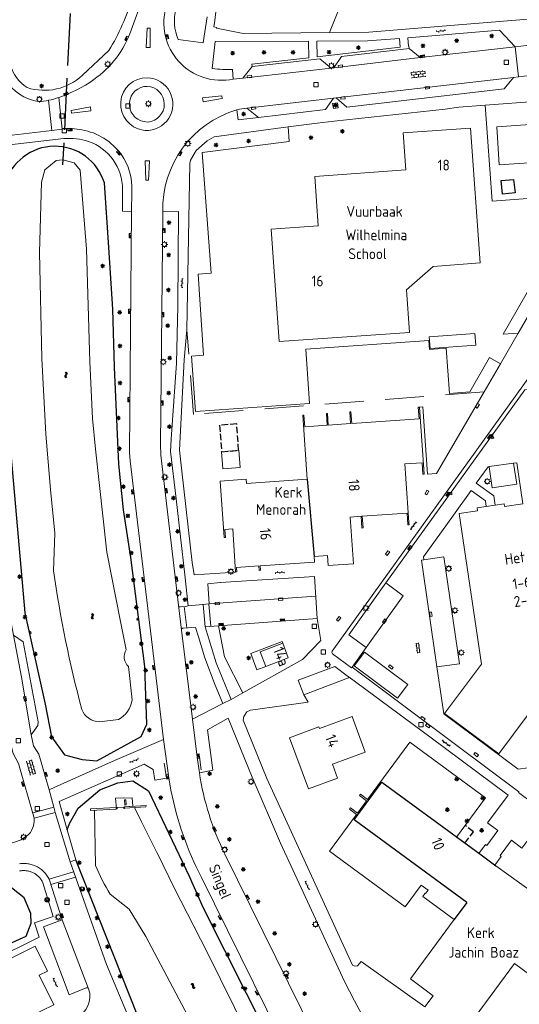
# Model space of a CAD drawing. Extents: x 168769 to 512904, y 516715 to 1559940.
# Tile 83 of 256: x 169303 to 169418, y 519650 to 519879. Entities that reach past the tile are written whole.
import ezdxf

# ---------------------------------------------------------------- set-up
doc = ezdxf.new("R2010")
doc.units = 0
doc.header["$MEASUREMENT"] = 0
for name, pattern in [('ACAD_ISO02W100', [15, 12, -3]), ('LP', [14, 9, -5]), ('OVERBOUW', [2, 1.5, -0.5])]:
    doc.linetypes.add(name, pattern=pattern)
doc.layers.get('0').update_dxf_attribs({"linetype": 'CONTINUOUS'})
for name, color, linetype, lineweight in [('B01_HOOFDGEBOUW', 10, 'CONTINUOUS', 0), ('B02_bijgebouw', 12, 'CONTINUOUS', 0), ('B04_KUNSTWERK', 32, 'CONTINUOUS', 0), ('B07_scheidingsmuur', 14, 'CONTINUOUS', 25), ('B16_LUIFEL', 6, 'OVERBOUW', 25), ('Q04_wegmarkering', 7, 'CONTINUOUS', 0), ('Q21_LANTAARNPAAL', 7, 'CONTINUOUS', 18), ('Q23_kolk', 7, 'CONTINUOUS', 18), ('Q26_BOOM', 7, 'CONTINUOUS', 18), ('Q28_rioolput', 7, 'CONTINUOUS', 18), ('Q96_STRAATKOLK', 7, 'CONTINUOUS', 0), ('Q97_TROTTOIRKOLK', 7, 'CONTINUOUS', 0), ('S02_symb_open_verh', 7, 'CONTINUOUS', 13), ('T03_HEK', 34, 'CONTINUOUS', 0), ('T51_CULTUURSCHEIDING', 3, 'CONTINUOUS', 0), ('V00_kant_verharding', 252, 'CONTINUOUS', 0), ('V04_Kant_op_inrit', 254, 'CONTINUOUS', 13), ('V11_VERKEERSDREMPEL', 7, 'CONTINUOUS', 0), ('W00_KANT_WATER', 140, 'CONTINUOUS', 0), ('Z19_Overigetekst', 7, 'CONTINUOUS', 0)]:
    doc.layers.add(name, color=color, linetype=linetype, lineweight=lineweight)
for name, color, linetype in [('B14_dakrand_bijgebouw', 30, 'CONTINUOUS'), ('Q30_Verkeersbord', 32, 'CONTINUOUS'), ('S04_Talud', 7, 'CONTINUOUS'), ('S05_Water', 132, 'CONTINUOUS'), ('T20_TALUD', 34, 'CONTINUOUS'), ('VERVALLEN-oud', 5, 'CONTINUOUS'), ('W51_DUIKER', 4, 'ACAD_ISO02W100'), ('Z02_Huisnummer', 253, 'CONTINUOUS'), ('Z06_STRAATNAAM', 7, 'CONTINUOUS'), ('Z09_FUNCTIEAANDUIDING', 7, 'CONTINUOUS')]:
    doc.layers.add(name, color=color, linetype=linetype)
doc.styles.add('ISOCP', font='isocp.shx', dxfattribs={"height": 1.8})

# ---------------------------------------------------------------- blocks, each defined once
blk = doc.blocks.new('Q21')
at = {"color": 0}
for points in [[(-1.5, 0), (-1, 0)], [(-1.06, 1.06), (-0.71, 0.71)], [(0, 1.5), (0, 1)], [(1.06, 1.06), (0.71, 0.71)], [(1.5, 0), (1, 0)], [(-1.06, -1.06), (-0.71, -0.71)], [(0, -1.5), (0, -1)], [(1.06, -1.06), (0.71, -0.71)]]:
    blk.add_lwpolyline(points, dxfattribs=at)
blk.add_circle((0, 0), 1, dxfattribs=at)
blk = doc.blocks.new('Q26')
at = {"color": 0}
for p, q in [((-1, 0), (1, 0)), ((-0.7, 0.7), (0.7, -0.7)), ((0.7, 0.7), (-0.7, -0.7)), ((0, 1), (0, -1))]:
    blk.add_line(p, q, dxfattribs=at)
blk = doc.blocks.new('Q28')
at = {"color": 0}
blk.add_lwpolyline([(1, 1), (1, -1), (-1, -1), (-1, 1)], close=True, dxfattribs=at)
blk = doc.blocks.new('Q97')
blk.add_hatch(color=256).paths.add_polyline_path([(-1, 1), (-1, 0), (1, 1)])
blk.add_line((1, 1), (-1, 0))
at = {"color": 0}
for points in [[(-1, 0), (-1, 1), (1, 1), (1, 0), (-1, 0)], [(0, 0.8), (0, 1)]]:
    blk.add_lwpolyline(points, dxfattribs=at)
blk = doc.blocks.new('Q23')
at = {"color": 0}
blk.add_lwpolyline([(0.99, -0.5), (-0.99, -0.5), (-0.99, 0.5), (0.99, 0.5), (0.99, -0.5)], dxfattribs=at)
blk = doc.blocks.new('Q96')
for p, q in [((-1, 0.88), (1, 0.88)), ((-1, 0.75), (1, 0.75)), ((-1, 0.63), (1, 0.63)), ((-1, 0.5), (1, 0.5)), ((-1, 0.38), (1, 0.38)), ((-1, 0.25), (1, 0.25)), ((-1, 0.12), (1, 0.12))]:
    blk.add_line(p, q)
at = {"color": 0}
blk.add_lwpolyline([(1, 1), (1, 0), (-1, 0), (-1, 1), (1, 1)], dxfattribs=at)
blk = doc.blocks.new('S05')
at = {"color": 0}
for p, q in [((0.08, 0.3), (0.38, 0.59)), ((0.11, -0.19), (0.41, 0.09)), ((0.38, 0.59), (0.68, 0.71)), ((0.41, 0.09), (0.71, 0.21)), ((0.68, 0.71), (1.01, 0.62)), ((0.71, 0.21), (1.02, 0.12)), ((1.01, 0.62), (1.33, 0.37)), ((1.02, 0.12), (1.36, -0.12)), ((1.33, 0.37), (1.66, 0.13)), ((1.66, 0.13), (1.97, 0.04)), ((1.97, 0.04), (2.28, 0.16)), ((2.28, 0.16), (2.58, 0.44)), ((1.36, -0.12), (1.68, -0.37)), ((1.68, -0.37), (2, -0.46)), ((2, -0.46), (2.31, -0.33)), ((2.31, -0.33), (2.61, -0.05))]:
    blk.add_line(p, q, dxfattribs=at)
blk = doc.blocks.new('S024')
at = {"color": 0}
for p, q in [((0, 1.2), (6.7, 1.2)), ((0, 0), (6.7, 0)), ((0.2, 1.2), (0.2, 0)), ((1.25, 1.5), (1.25, 1.2)), ((1.25, 0), (1.25, -1.2)), ((2.3, 1.2), (2.3, 0)), ((3.35, 1.5), (3.35, 1.2)), ((3.35, 0), (3.35, -1.2)), ((4.4, 1.2), (4.4, 0)), ((5.45, 1.5), (5.45, 1.2)), ((5.45, 0), (5.45, -1.2)), ((6.5, 1.2), (6.5, 0)), ((0, -1.2), (6.7, -1.2)), ((0.2, -1.2), (0.2, -1.5)), ((2.3, -1.2), (2.3, -1.5)), ((4.4, -1.2), (4.4, -1.5)), ((6.5, -1.2), (6.5, -1.5))]:
    blk.add_line(p, q, dxfattribs=at)
blk = doc.blocks.new('S04')
at = {"color": 0}
for p, q in [((0, 0.5), (0.5, 0.5)), ((0, 0.25), (1, 0.25)), ((0, 0), (0.5, 0)), ((0, -0.25), (1, -0.25)), ((0, -0.5), (0.5, -0.5))]:
    blk.add_line(p, q, dxfattribs=at)
blk = doc.blocks.new('S026')
for p, q in [((0, 0), (4.4, 0)), ((0.2, 0.5), (0.2, 0)), ((1.2, 0), (1.2, -0.5)), ((2.2, 0.5), (2.2, 0)), ((3.2, 0), (3.2, -0.5)), ((4.2, 0.5), (4.2, 0))]:
    blk.add_line(p, q)
blk = doc.blocks.new('S022')
at = {"color": 0}
for p, q in [((0.01, 1.15), (0.31, 1.15)), ((0.31, -2.3), (0.31, 2.3)), ((0.31, 2.1), (1.51, 2.1)), ((0.31, 0), (1.51, 0)), ((1.51, -2.3), (1.51, 2.3)), ((1.51, 1.05), (1.81, 1.05)), ((0.01, -1.15), (0.31, -1.15)), ((0.31, -2.1), (1.51, -2.1)), ((1.51, -1.05), (1.81, -1.05))]:
    blk.add_line(p, q, dxfattribs=at)
blk = doc.blocks.new('Q30')
blk.add_lwpolyline([(0.707, 0.707), (0, -1), (-0.707, 0.707)])
blk.add_circle((0, 0), 1)

msp = doc.modelspace()

# ---------------------------------------------------------------- linework, layer by layer
at = {"layer": 'B01_HOOFDGEBOUW'}
for p, q in [((169393.1, 519656.28), (169403.27, 519670.1)), ((169398.36, 519652.41), (169393.1, 519656.28)), ((169396.48, 519649.84), (169398.36, 519652.41))]:
    msp.add_line(p, q, dxfattribs=at)
msp.add_lwpolyline([(169413.71, 519845.03), (169432.23, 519846.28), (169432.47, 519842.64), (169436.69, 519842.92), (169436.14, 519851.14), (169431.91, 519850.86), (169431.94, 519850.5), (169430.01, 519850.37), (169429.7, 519854.96), (169413.12, 519853.84)], close=True, dxfattribs=at)
for points in [[(169407.07, 519853.54), (169409.29, 519822.27), (169398.42, 519821.49), (169392.24, 519816.08), (169392.93, 519806.19), (169362.7, 519804.09), (169360.84, 519830.1), (169371.74, 519830.87), (169370.94, 519842.34), (169392.07, 519843.84), (169391.45, 519852.47), (169407.07, 519853.54)], [(169392.79, 519762.07), (169391.85, 519775.69), (169395.85, 519775.96), (169396.03, 519773.29), (169396.3, 519773.31), (169395.22, 519788.87), (169394.95, 519788.85), (169395.14, 519786.13), (169379.52, 519785.04), (169379.33, 519787.77), (169379.06, 519787.75), (169379.25, 519785.02), (169374.1, 519784.66), (169373.91, 519787.39), (169373.64, 519787.37), (169373.83, 519784.65), (169368.62, 519784.28), (169368.43, 519787.01), (169368.16, 519786.99), (169369.2, 519772.12)], [(169369.2, 519772.12), (169355.14, 519771.14), (169355.07, 519772.14), (169349.07, 519771.72), (169349.98, 519758.61), (169350.25, 519758.62), (169350.12, 519760.5), (169351.94, 519760.63), (169352.62, 519750.63), (169352.89, 519750.65), (169352.82, 519751.67), (169358.01, 519752.03), (169358.08, 519751.01), (169358.35, 519751.03), (169358.28, 519752.05), (169370.92, 519752.93), (169370.83, 519754.26)], [(169410.68, 519765.82), (169412.79, 519766.14)], [(169412.79, 519766.14), (169414.85, 519766.45), (169414.95, 519765.78), (169419.2, 519766.4)], [(169370.83, 519754.26), (169373.94, 519754.47), (169374.1, 519752.13), (169379.94, 519752.53), (169379.19, 519763.38), (169381.68, 519763.55), (169381.87, 519760.82), (169382.14, 519760.84), (169381.95, 519763.57), (169392.37, 519764.3), (169392.55, 519761.68)], [(169424.04, 519722.46), (169413.61, 519708.45), (169401.04, 519717.83), (169409.55, 519729.3), (169404.41, 519764.21), (169408.67, 519764.84), (169408.57, 519765.51), (169410.68, 519765.82)], [(169392.55, 519761.68), (169392.56, 519761.56), (169392.83, 519761.58), (169392.79, 519762.07)], [(169363.54, 519734.12), (169358.31, 519732.14), (169359.59, 519728.74)], [(169359.59, 519728.74), (169364.83, 519730.73), (169363.54, 519734.12)], [(169372.06, 519714.34), (169379.62, 519717.1), (169382.64, 519708.83), (169375.07, 519706.07), (169376.26, 519702.81)], [(169371.92, 519714.72), (169365.14, 519712.22), (169369.53, 519700.33), (169376.26, 519702.81)], [(169372.06, 519714.34), (169371.92, 519714.72)], [(169412.88, 519682.54), (169403.8, 519689.18), (169410.55, 519698.29), (169393, 519711.19), (169383.21, 519697.9), (169381.58, 519699.11), (169381.36, 519698.79), (169382.96, 519697.56), (169380.88, 519694.74), (169379.26, 519695.94), (169379.03, 519695.63), (169380.65, 519694.4), (169374.39, 519685.91), (169391.89, 519672.97), (169395.61, 519678.03), (169397.22, 519676.87), (169396.64, 519676.11), (169396.57, 519676.16), (169396.03, 519675.42), (169403.27, 519670.1)], [(169412.88, 519682.54), (169421.94, 519675.99), (169421, 519674.7), (169425.64, 519671.28)], [(169425.64, 519671.28), (169425.43, 519671), (169432.23, 519665.99), (169424.02, 519654.86), (169417.26, 519659.84), (169407.07, 519646.03)], [(169295.78, 519658.7), (169306.18, 519663.86), (169309.01, 519658.11), (169307.11, 519657.13), (169310.48, 519650.3), (169301.97, 519646.09)]]:
    msp.add_lwpolyline(points, dxfattribs=at)
at = {"layer": 'B02_bijgebouw'}
for points in [[(169397.69, 519802.46), (169397.47, 519805.15), (169408.06, 519805.89), (169408.28, 519803.2), (169397.69, 519802.46)], [(169390.16, 519721.35), (169380.08, 519728.88), (169382.45, 519732.06), (169392.54, 519724.53), (169390.16, 519721.35)], [(169390.16, 519721.35), (169380.08, 519728.88), (169382.45, 519732.06), (169392.54, 519724.53), (169390.16, 519721.35)], [(169367.13, 519725.53), (169375.63, 519728.69), (169378.5, 519726.58), (169378.93, 519726.26), (169378.81, 519726.09)], [(169367.13, 519725.53), (169368.42, 519722.15), (169378.81, 519726.09)], [(169327.22, 519697.83), (169326.87, 519697.81), (169326.94, 519696.61), (169327.29, 519696.63), (169327.22, 519697.83)]]:
    msp.add_lwpolyline(points, dxfattribs=at)
msp.add_lwpolyline([(169353.71, 519774.86), (169353.39, 519778.85), (169349.36, 519778.52), (169349.68, 519774.53), (169353.71, 519774.86)], close=True, dxfattribs=at)
at = {"layer": 'B04_KUNSTWERK'}
for points in [[(169318.99, 519695.36), (169324.94, 519695.68), (169324.93, 519696.05), (169318.98, 519695.74), (169318.99, 519695.36)], [(169326.86, 519696.18), (169326.87, 519695.85), (169331.83, 519696.17), (169331.87, 519696.51), (169326.86, 519696.18)]]:
    msp.add_lwpolyline(points, dxfattribs=at)
at = {"layer": 'B07_scheidingsmuur'}
msp.add_lwpolyline([(169369.2, 519772.12), (169370.83, 519754.26)], dxfattribs=at)
at = {"layer": 'B14_dakrand_bijgebouw'}
for points in [[(169414.12, 519841.41), (169416.99, 519841.65), (169417.39, 519838.51), (169414.48, 519838.22)], [(169414.48, 519838.22), (169414.12, 519841.41)]]:
    msp.add_lwpolyline(points, dxfattribs=at)
at = {"layer": 'B16_LUIFEL'}
msp.add_lwpolyline([(169349.36, 519778.52), (169353.32, 519778.82), (169352.87, 519784.95), (169348.91, 519784.65), (169349.36, 519778.52)], close=True, dxfattribs=at)
at = {"layer": 'B16_LUIFEL', "color": 2}
msp.add_lwpolyline([(169405.75, 519687.76), (169407.72, 519690.43), (169405.79, 519691.87)], dxfattribs=at)
at = {"layer": 'Q04_wegmarkering'}
for points in [[(169375.36, 519867.51), (169395.41, 519869.87)], [(169354.26, 519865.08), (169374.74, 519867.42)], [(169375.88, 519860.55), (169417.03, 519865.27)], [(169355.23, 519858.19), (169375.29, 519860.49)], [(169411.37, 519775.05), (169417.01, 519775.85)], [(169396.22, 519753.44), (169395.67, 519753.34), (169399.27, 519728.63)], [(169382.86, 519733.09), (169391.46, 519745.08), (169387.44, 519748.09)], [(169346.5, 519743.22), (169371.21, 519745.06)], [(169301.15, 519736.02), (169302.98, 519726.22), (169305.24, 519712.86)], [(169312.42, 519669.96), (169318.57, 519654.01)]]:
    msp.add_lwpolyline(points, dxfattribs=at)
at = {"layer": 'T03_HEK', "linetype": 'LP'}
for points in [[(169377.14, 519882.57), (169374.41, 519875.71)], [(169410.21, 519792.43), (169342.85, 519787.18), (169341.3, 519806.8)]]:
    msp.add_lwpolyline(points, dxfattribs=at)
at = {"layer": 'T20_TALUD'}
msp.add_lwpolyline([(169322.21, 519840.82, 0.750475), (169299.17, 519840.53)], format="xyb", dxfattribs=at)
for points in [[(169323.22, 519825.87), (169322.21, 519840.82)], [(169299.37, 519791.16), (169303.8, 519741.17), (169308.5, 519719.98), (169309.97, 519712.38), (169313, 519708.23), (169317.09, 519707.13), (169320.5, 519706.88), (169330.76, 519712.51), (169332.08, 519715.32), (169331.58, 519728.72), (169328.34, 519754.01), (169326.61, 519765.03), (169325.55, 519775.6), (169324.55, 519798.11), (169324.17, 519811.54), (169323.22, 519825.87)], [(169313.6, 519690.85), (169314.15, 519692.3), (169316.12, 519695.9), (169321.2, 519700.14), (169325.31, 519701.74), (169328.78, 519702.22), (169332.46, 519699.87), (169341.85, 519680.11), (169345.05, 519672.92), (169370.24, 519622.96), (169376, 519611.86), (169380.44, 519604.92), (169381.9, 519598.42), (169380.41, 519592.12), (169376.5, 519586.49), (169371.99, 519585), (169367.57, 519585.57), (169353.6, 519600.6), (169349.1, 519606.66), (169340.18, 519622.89), (169331.76, 519643.17)], [(169331.76, 519643.17), (169315.6, 519683.91)], [(169305.27, 519669.19), (169305.14, 519671.46), (169303.62, 519675.07), (169300.71, 519677.43), (169298.3, 519678.29), (169262.9, 519668.57), (169249.82, 519665.12), (169242.17, 519662.32), (169225.34, 519657.13), (169220.87, 519653.83), (169219.39, 519650.97), (169219.01, 519646.73), (169221.21, 519640.77), (169225.23, 519636.59), (169227.6, 519636.17), (169235.24, 519637.7), (169269.45, 519650.63), (169304.07, 519666.21), (169305.27, 519669.19)]]:
    msp.add_lwpolyline(points, dxfattribs=at)
at = {"layer": 'T51_CULTUURSCHEIDING'}
msp.add_lwpolyline([(169348.69, 519738.18), (169350.04, 519730.99), (169354.3, 519722.59)], dxfattribs=at)
at = {"layer": 'V00_kant_verharding'}
for points in [[(169351.78, 519899.84, 0.023279), (169347.57, 519877.03), (169348.25, 519876.86)], [(169304.32, 519862.92, 0.273555), (169317.12, 519865.79), (169323.27, 519871.55, 0.067679), (169328.65, 519883.77)], [(169352.08, 519864.9, -0.573082), (169336.6, 519881.94)], [(169345.13, 519873.28), (169339.3, 519874.08, -0.167026), (169338.8, 519881.13)], [(169328.43, 519876.25, -0.156707), (169319.76, 519864.77)], [(169352.08, 519864.9), (169351.93, 519867.16, -0.050225), (169347.21, 519867.38), (169347.88, 519873.6), (169369.51, 519873.67), (169369.56, 519869.83), (169356.4, 519868.34), (169356.47, 519867.79)], [(169298.21, 519867.65), (169300.41, 519868.24, 0.179168), (169304.32, 519862.92)], [(169306.92, 519859.68, -0.223678), (169299.39, 519864.77)], [(169319.76, 519864.77, -0.071684), (169311.63, 519860.64)], [(169332.18, 519865.22, 0.935092), (169331.19, 519853.06), (169331.67, 519852.99)], [(169331.67, 519852.99, 1.007773), (169332.18, 519865.22)], [(169332.16, 519863.21, 0.925762), (169331.44, 519855.04), (169332.27, 519854.95)], [(169332.27, 519854.95, 0.941654), (169332.16, 519863.21)], [(169309.29, 519859.99, -0.034922), (169306.92, 519859.68)], [(169311.63, 519860.64, -0.035465), (169309.29, 519859.99)], [(169335.75, 519834.13, -0.34083), (169352.93, 519857.77)], [(169352.93, 519857.77, -0.033369), (169355.23, 519858.19), (169357.89, 519856.03)], [(169312.44, 519853.31), (169310.06, 519853.01), (169298.2, 519851.61, 0.302179), (169294.52, 519847.47), (169294.45, 519846.81), (169294.41, 519844.83), (169294.39, 519842.88, 0.167865), (169294.66, 519842.22), (169296.22, 519840.83, -0.187007), (169296.5, 519840.2), (169296.68, 519840.2)], [(169312.44, 519853.31, -0.083245), (169317.02, 519853.14)], [(169326.07, 519847.48, 0.193805), (169317.02, 519853.14)], [(169312.82, 519851.09, -0.104769), (169318.56, 519850.42, -0.156057), (169324.23, 519846.19)], [(169324.23, 519846.19, -0.148249), (169326.45, 519839.34), (169326.41, 519834.28)], [(169328.54, 519838.87, 0.176995), (169326.07, 519847.48)], [(169339.82, 519742.54, -0.405973), (169339.35, 519742.97)], [(169341.59, 519737.7), (169340.49, 519737.62, 0.447923), (169340.06, 519737.14), (169342.64, 519716.52)], [(169375.08, 519731.68, -0.374915), (169375.01, 519732.31)], [(169337.12, 519702.91), (169337.64, 519700.04, 0.071782), (169344.7, 519679.84)], [(169378.29, 519628.14), (169373.73, 519637.3), (169350.16, 519685.2, -0.078972), (169344.24, 519704.06)], [(169318.03, 519654.23, -0.348945), (169318.57, 519654.01)], [(169318.57, 519654.01, -0.38318), (169315.67, 519647.23)]]:
    msp.add_lwpolyline(points, format="xyb", dxfattribs=at)
for points in [[(169328.43, 519876.25), (169331.14, 519883.77)], [(169374.41, 519875.71), (169383.48, 519875.75), (169426.03, 519879.22), (169426.14, 519879.47), (169434.13, 519880.18), (169435.83, 519880.21), (169450.02, 519879.79)], [(169345.49, 519875.89), (169346.02, 519879.32)], [(169331.86, 519872.23), (169332.16, 519876.72), (169332.79, 519876.73), (169332.85, 519872.22)], [(169345.13, 519873.28), (169345.49, 519875.89)], [(169348.21, 519876.7), (169348.25, 519876.86)], [(169354.35, 519875.49), (169348.21, 519876.7)], [(169354.35, 519875.49), (169374.41, 519875.71)], [(169392.81, 519871.98), (169392.78, 519872.53), (169392.69, 519872.53), (169392.49, 519874.44), (169413.77, 519876.22), (169417.37, 519872.36)], [(169371.48, 519870.06), (169371.42, 519873.7), (169383.2, 519873.74), (169390.56, 519874.32), (169390.75, 519872.31), (169371.48, 519870.06)], [(169332.85, 519872.22), (169331.86, 519872.23)], [(169356.47, 519867.79), (169372.11, 519869.58), (169374.74, 519867.42), (169375.36, 519867.51), (169377.14, 519870.14), (169392.81, 519871.98)], [(169392.81, 519871.98), (169395.41, 519869.87), (169417.37, 519872.36)], [(169417.37, 519872.36), (169421.31, 519872.83)], [(169354.26, 519865.08), (169356.47, 519867.79)], [(169352.08, 519864.9), (169354.26, 519865.08)], [(169357.89, 519856.03), (169373.41, 519857.86), (169375.29, 519860.49), (169375.88, 519860.55), (169378.36, 519858.42), (169414.81, 519862.61), (169417.03, 519865.27), (169418.14, 519865.41), (169422.09, 519865.87), (169422.65, 519865.93)], [(169349.43, 519861.02), (169344.98, 519860.57), (169345.12, 519859.6), (169349.51, 519860.38)], [(169349.51, 519860.38), (169349.43, 519861.02)], [(169410.47, 519858.86), (169422.86, 519859.79), (169434.3, 519860.62), (169449.2, 519859.58), (169430.68, 519827.52), (169418.12, 519805.97)], [(169318.97, 519858.5), (169314.54, 519857.65), (169314.62, 519857.02)], [(169314.62, 519857.02), (169319.08, 519857.54), (169318.97, 519858.5)], [(169352.93, 519857.77), (169353.22, 519855.46), (169357.89, 519856.03)], [(169376.38, 519858.27), (169376.23, 519859.39), (169375.1, 519859.23), (169375.26, 519858.11), (169376.38, 519858.27)], [(169375.44, 519855.18), (169401.16, 519857.91), (169404.33, 519858.4), (169410.47, 519858.86)], [(169410.47, 519858.86), (169412.04, 519836.62), (169431.59, 519838.06), (169431.78, 519835.58), (169414.63, 519805.74), (169418.12, 519805.97)], [(169371.52, 519854.67), (169375.44, 519855.18)], [(169343.01, 519750), (169342.52, 519752.83), (169340.15, 519773.97), (169339.64, 519778.91), (169340.72, 519799.81), (169341.3, 519806.8), (169342.04, 519845.35), (169342.18, 519846.13), (169343.47, 519848.34), (169346.03, 519850.6), (169347.65, 519851.55), (169364.8, 519853.8)], [(169414, 519798.91), (169411.47, 519800.32), (169406.87, 519792.36), (169402.17, 519792.02), (169401.4, 519802.5), (169397.53, 519802.22), (169397.36, 519804.32), (169368.87, 519802.28), (169369.71, 519789.7), (169343.31, 519787.82), (169342.42, 519800.67), (169345.18, 519800.89), (169343.91, 519819.69), (169346.92, 519819.91), (169344.88, 519847.87), (169365.02, 519850.43), (169364.8, 519853.8)], [(169364.8, 519853.8), (169371.52, 519854.67)], [(169298.92, 519849.53), (169312.82, 519851.09)], [(169332.67, 519845.96), (169331.7, 519845.94), (169331.83, 519841.48), (169332.46, 519841.48), (169332.67, 519845.96)], [(169328.5, 519834.23), (169328.54, 519838.87)], [(169328.5, 519834.23), (169326.41, 519834.28)], [(169328.5, 519834.23), (169328.24, 519806.59), (169328.03, 519778.36)], [(169339.35, 519742.97), (169335.3, 519777.75), (169335.22, 519780.19), (169335.75, 519834.13)], [(169335.75, 519834.13), (169339.4, 519834.23), (169339.21, 519812.34), (169338.89, 519799.02), (169337.69, 519781.43), (169337.51, 519778.54), (169338.85, 519767.57), (169340.84, 519750), (169341.65, 519742.8)], [(169414, 519798.91), (169418.12, 519805.97)], [(169414, 519798.91), (169410.21, 519792.43), (169399.17, 519773.49)], [(169375.01, 519732.31), (169421.34, 519796.79)], [(169403.55, 519710.63), (169379.6, 519728.54), (169382.86, 519733.09), (169378.82, 519736.09), (169387.44, 519748.09), (169402.17, 519768.59), (169419.62, 519792.87), (169426.04, 519793.62), (169443.01, 519780.94)], [(169395.22, 519788.87), (169396.01, 519788.95)], [(169396.01, 519788.95), (169397.08, 519773.34), (169399.17, 519773.49)], [(169328.03, 519778.36), (169328.17, 519776.37)], [(169335.93, 519711.8), (169328.17, 519776.37)], [(169412.79, 519766.14), (169412.43, 519768.32), (169408.39, 519771.22), (169411.13, 519775.02), (169411.36, 519775.04), (169412.07, 519770.15), (169417.74, 519770.97), (169417.02, 519775.87), (169417.81, 519775.97), (169419.2, 519766.4)], [(169403.07, 519763.83), (169407.17, 519769.53), (169410.51, 519767.14), (169410.68, 519765.82)], [(169403.07, 519763.83), (169396.12, 519754.16), (169396.21, 519753.45), (169400.85, 519754.12), (169404.5, 519729.37), (169399.27, 519728.63), (169400.88, 519717.76)], [(169343.01, 519750), (169352.62, 519750.63)], [(169344.2, 519743.02), (169346.5, 519743.22), (169346.21, 519747.91), (169349.04, 519748.17), (169349.12, 519748.17), (169370.93, 519749.56), (169371.53, 519739.87)], [(169339.82, 519742.54), (169340.99, 519742.63)], [(169341.65, 519742.8), (169340.99, 519742.63)], [(169344.2, 519743.02), (169341.65, 519742.8)], [(169309.39, 519700.14), (169307.02, 519708.38), (169305.78, 519710.31), (169305.24, 519712.86), (169306.82, 519715.05), (169306.84, 519715.93), (169303.43, 519734.44), (169301.15, 519736.02), (169300.42, 519740.12)], [(169345.56, 519737.95), (169348.69, 519738.18), (169371.53, 519739.87)], [(169371.53, 519739.87), (169372.37, 519734.72)], [(169341.59, 519737.7), (169343.32, 519737.8)], [(169343.32, 519737.8), (169344.05, 519735.59), (169345.5, 519730.73), (169347.85, 519724.43), (169349.69, 519720.12)], [(169351.61, 519721.08), (169348.13, 519729.54), (169345.56, 519737.95)], [(169363.54, 519734.12), (169363.4, 519734.5), (169356.11, 519731.74), (169357.54, 519727.97), (169359.59, 519728.74)], [(169372.37, 519734.72), (169368.09, 519730.31)], [(169305.92, 519693.54), (169302.31, 519706.27), (169301.06, 519708.58), (169300.65, 519710.36), (169300.01, 519713.6), (169298.51, 519721.93), (169297.83, 519725.19), (169296.24, 519733.58)], [(169351.61, 519721.08), (169354.3, 519722.59), (169368.09, 519730.31)], [(169379.6, 519728.54), (169379.49, 519728.41), (169375.08, 519731.68)], [(169378.93, 519726.26), (169397.59, 519712.38)], [(169349.69, 519720.12), (169351.61, 519721.08)], [(169396.48, 519649.84), (169381.69, 519660.35), (169380.88, 519659.34), (169380.24, 519659.27), (169379.7, 519659.45), (169359.89, 519702.79), (169354.38, 519716.27), (169354.53, 519717.14), (169355.19, 519718.21), (169356.08, 519718.62), (169369.42, 519720.42), (169368.42, 519722.15)], [(169349.69, 519720.12), (169342.64, 519716.52)], [(169342.64, 519716.52), (169343.74, 519707.7)], [(169344.24, 519704.06), (169347.33, 519704.66), (169346.12, 519714.02), (169350.9, 519716.77)], [(169350.9, 519716.77), (169356.44, 519703.05)], [(169427.36, 519702.23), (169426.88, 519702.16), (169421.34, 519703.88), (169422.58, 519705.54), (169418.11, 519704.89), (169400.88, 519717.76)], [(169324.57, 519706.91), (169335.93, 519711.8)], [(169335.93, 519711.8), (169337.12, 519702.91)], [(169408.98, 519685.39), (169410.48, 519687.42), (169410.79, 519687.2), (169413.38, 519690.71), (169410.97, 519692.49), (169415.73, 519698.9), (169397.59, 519712.38)], [(169403.55, 519710.63), (169418.23, 519699.68), (169418.14, 519699.55), (169424.83, 519694.6), (169427.48, 519698.18), (169427.86, 519698.2)], [(169309.39, 519700.14), (169310.58, 519700.67), (169324.57, 519706.91)], [(169343.74, 519707.7), (169344.24, 519704.06)], [(169331.46, 519706.08), (169311.71, 519697.39)], [(169331.46, 519706.08), (169333.54, 519704.87), (169333.94, 519702.4)], [(169333.94, 519702.4), (169337.12, 519702.91)], [(169356.44, 519703.05), (169362.99, 519687.74)], [(169309.39, 519700.14), (169310.49, 519696.12), (169310.83, 519694.88), (169314.3, 519683.43)], [(169326.85, 519696.21), (169328.81, 519696.33), (169328.69, 519698.3), (169326.7, 519698.19), (169326.7, 519698.3), (169324.83, 519698.17), (169325, 519695.71), (169325.16, 519695.73), (169325.15, 519696.04), (169326.68, 519696.13), (169326.69, 519695.83), (169326.86, 519695.84), (169326.85, 519696.21)], [(169311.71, 519697.39), (169313.6, 519690.85), (169315.6, 519683.91), (169314.3, 519683.43)], [(169305.92, 519693.54), (169305.92, 519692.81), (169305.78, 519691.81), (169305.33, 519690.73), (169305.1, 519690.26)], [(169443.47, 519678.42), (169423.78, 519693.12), (169418.92, 519686.63), (169416.5, 519688.43), (169413.89, 519684.88), (169414.16, 519684.71), (169412.67, 519682.69)], [(169267.74, 519678.37), (169268.36, 519678.56), (169301.42, 519687.98), (169302.97, 519688.52), (169304.59, 519689.73), (169305.1, 519690.26)], [(169362.99, 519687.74), (169377.85, 519655.66), (169380.18, 519651.23), (169384.5, 519643.2), (169389.19, 519636.05), (169394.31, 519628.33), (169398.37, 519622.49), (169401.87, 519617.45), (169398.77, 519613.12), (169396.96, 519612.03), (169395.18, 519611.91), (169392.61, 519612.53), (169391.46, 519611)], [(169302.56, 519683), (169302.83, 519683.03), (169303.1, 519683.05), (169303.37, 519683.07), (169303.64, 519683.07), (169303.91, 519683.06), (169304.18, 519683.03), (169304.45, 519683), (169304.72, 519682.96), (169304.98, 519682.9), (169305.24, 519682.84), (169305.51, 519682.76), (169305.76, 519682.68), (169306.02, 519682.58), (169306.47, 519682.38), (169306.71, 519682.25), (169306.95, 519682.11), (169307.17, 519681.97), (169307.4, 519681.81), (169307.61, 519681.65), (169307.82, 519681.47), (169308.02, 519681.29), (169308.22, 519681.1), (169308.4, 519680.91), (169308.58, 519680.7), (169308.75, 519680.49), (169308.91, 519680.27), (169309.07, 519680.05), (169309.21, 519679.82), (169309.44, 519679.39), (169310.1, 519677.29), (169312.42, 519669.96)], [(169354.08, 519598.12), (169347.82, 519604.93), (169345.34, 519607.94), (169343.89, 519610.75), (169335.39, 519629.39), (169322.74, 519659.63), (169314.3, 519683.43)], [(169310.33, 519670.76), (169307.99, 519678.6), (169307.78, 519678.99), (169307.68, 519679.15), (169307.57, 519679.32), (169307.45, 519679.48), (169307.32, 519679.64), (169307.18, 519679.8), (169307.04, 519679.95), (169306.9, 519680.09), (169306.74, 519680.22), (169306.59, 519680.35), (169306.43, 519680.48), (169306.26, 519680.59), (169306.09, 519680.7), (169305.91, 519680.8), (169305.75, 519680.89), (169305.38, 519681.06), (169305.21, 519681.12), (169305.02, 519681.19), (169304.82, 519681.25), (169304.62, 519681.29), (169304.42, 519681.34), (169304.22, 519681.37), (169304.02, 519681.39), (169303.81, 519681.41), (169303.61, 519681.42), (169303.4, 519681.42), (169303.2, 519681.41), (169303, 519681.39), (169302.8, 519681.36), (169302.57, 519681.33)], [(169344.7, 519679.84), (169368.79, 519630.97)], [(169273.62, 519649.35), (169307.14, 519666), (169306.04, 519669.32), (169310.33, 519670.76)], [(169312.42, 519669.96), (169308.1, 519668.4), (169314.08, 519652.59)], [(169314.08, 519652.59), (169318.03, 519654.23)]]:
    msp.add_lwpolyline(points, dxfattribs=at)
at = {"layer": 'V04_Kant_op_inrit'}
for points in [[(169344.64, 519704.78), (169344.23, 519707.76)], [(169336.08, 519706.35), (169336.54, 519703.37)]]:
    msp.add_lwpolyline(points, dxfattribs=at)
at = {"layer": 'V11_VERKEERSDREMPEL'}
for points in [[(169418.14, 519865.41), (169417.37, 519872.36)], [(169310.06, 519853.01), (169309.29, 519859.99)], [(169312.44, 519853.31), (169311.63, 519860.64)], [(169346.86, 519738.05), (169346.41, 519743.21)], [(169339.35, 519742.97), (169340.06, 519737.14)], [(169340.7, 519742.61), (169341.3, 519737.68)], [(169345.56, 519737.95), (169345.12, 519743.1)], [(169305.67, 519694.8), (169310.49, 519696.12)], [(169305.92, 519693.54), (169310.83, 519694.88)], [(169309.44, 519679.39), (169315.03, 519681.14)], [(169315.53, 519679.9), (169309.83, 519678.15)]]:
    msp.add_lwpolyline(points, dxfattribs=at)
at = {"layer": 'VERVALLEN-oud'}
for p, q in [((169380.12, 519693.21), (169386.53, 519701.92)), ((169386.53, 519701.92), (169409.17, 519685.27)), ((169406.17, 519674.05), (169380.12, 519693.21)), ((169406.17, 519674.05), (169403.27, 519670.1))]:
    msp.add_line(p, q, dxfattribs=at)
msp.add_lwpolyline([(169409.17, 519685.27), (169412.88, 519682.54)], dxfattribs=at)
at = {"layer": 'W00_KANT_WATER'}
for p, q in [((169338.45, 519677.29), (169334.44, 519685.49)), ((169323.55, 519675.93), (169327.94, 519672.49))]:
    msp.add_line(p, q, dxfattribs=at)
for points in [[(169310.75, 519759.62), (169309.72, 519769.73), (169308.67, 519782.59), (169307.72, 519800.09), (169307.19, 519824.73), (169307.61, 519841.02), (169308.4, 519843.86), (169311.03, 519846.02), (169312.62, 519846.18), (169315.25, 519845.48), (169316.57, 519843.75), (169318.05, 519825.46), (169318.87, 519799.39), (169319.5, 519786.22), (169320.12, 519779.07)], [(169320.12, 519779.07), (169322.79, 519755.22)], [(169319.89, 519695.41), (169320.18, 519682.59)], [(169334.45, 519685.46), (169330.79, 519692.7), (169329.19, 519696)], [(169358.67, 519636.81), (169345.92, 519662.65), (169338.45, 519677.29)], [(169327.94, 519672.49), (169331.84, 519666.15), (169344.33, 519642.46), (169348.68, 519632.21), (169358.73, 519610.13), (169364.79, 519598.54), (169367.48, 519595.06), (169369.8, 519593.46), (169372.71, 519593.65), (169375.29, 519595.71), (169375.88, 519598.43), (169375.23, 519600.37), (169367.85, 519617.35), (169362.41, 519628.62), (169358.67, 519636.81)]]:
    msp.add_lwpolyline(points, dxfattribs=at)
msp.add_lwpolyline([(169322.79, 519755.22), (169325.96, 519739.13), (169327.27, 519732.6, 0.381201), (169327.83, 519728.76), (169328.63, 519720.98, -0.250537), (169325.45, 519716.46), (169321.06, 519715.91, -0.311593), (169317, 519718.77, -0.029167), (169310.42, 519750.93), (169310.75, 519759.62)], format="xyb", dxfattribs=at)
msp.add_arc((169361.37, 519699.29), 44.45, 202.071, 211.7073, dxfattribs=at)
at = {"layer": 'W51_DUIKER'}
msp.add_line((169314.28, 519880.07), (169312.54, 519844.99), dxfattribs=at)

# ---------------------------------------------------------------- block references
at = {"layer": 'Q21_LANTAARNPAAL', "xscale": 0.5, "yscale": 0.5}
for p in [(169401.16, 519871.13), (169323.01, 519868.37), (169374.82, 519867.98), (169307.15, 519860.22), (169332.42, 519859.17), (169341.55, 519849.94), (169336.13, 519826.56), (169335.86, 519799.33), (169336.21, 519772.64), (169410.93, 519771.64), (169351.52, 519750.72), (169402, 519751.43), (169339.41, 519745.77), (169382.79, 519742.25), (169403.43, 519741.72), (169404.9, 519731.93), (169373.93, 519729.08), (169342.76, 519719.33), (169329.67, 519703.85), (169356.19, 519702.02), (169303.51, 519689.19), (169350.09, 519686.28), (169311.52, 519670.62), (169371.13, 519668.94), (169364.3, 519657.57)]:
    msp.add_blockref('Q21', p, dxfattribs=at)
at = {"layer": 'Q23_kolk'}
for p, xscale, yscale, rotation in [((169376.89, 519867.88), 0.4999999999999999, 0.4999999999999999, 186.3877558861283), ((169355.84, 519865.48), 0.5000000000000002, 0.5000000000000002, 186.3877558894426), ((169397.04, 519862.89), 0.5000000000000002, 0.5000000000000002, 186.3877558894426), ((169377.48, 519860.54), 0.5, 0.5, 186.3021341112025), ((169356.8, 519858.18), 0.5000000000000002, 0.5000000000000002, 186.3021341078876), ((169408.65, 519789.16), 0.4999999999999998, 0.4999999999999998, 238.9705455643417), ((169396.95, 519769.07), 0.5, 0.5, 63.48246212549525), ((169387.83, 519755.02), 0.5000000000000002, 0.5000000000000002, 233.34549900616), ((169348.36, 519743.32), 0.5, 0.5, 3.965931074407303), ((169363.04, 519744.34), 0.5000000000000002, 0.5000000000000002, 184.0518628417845), ((169397.84, 519740.83), 0.4999999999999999, 0.4999999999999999, 278.0149736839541), ((169376.48, 519739.78), 0.5, 0.5, 53.28521161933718), ((169387.12, 519739.23), 0.5, 0.5, 235.0912143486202), ((169388.56, 519728.58), 0.5, 0.5, 321.8009844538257), ((169303.84, 519721.24), 0.4999999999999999, 0.4999999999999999, 281.0564129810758), ((169396, 519716.66), 0.5, 0.5, 323.3786878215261), ((169397.15, 519714.98), 0.5, 0.5, 324.1172375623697), ((169408.34, 519708.31), 0.4999999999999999, 0.4999999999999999, 322.5651166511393)]:
    msp.add_blockref('Q23', p, dxfattribs=dict(at, xscale=xscale, yscale=yscale, rotation=rotation))
at = {"layer": 'Q26_BOOM', "xscale": 0.5, "yscale": 0.5}
for p in [(169403.86, 519873.84), (169411.96, 519874.92), (169351.92, 519870.91), (169359.18, 519871.09), (169365.95, 519871.08), (169374.29, 519871.14), (169381.06, 519872.16), (169396.01, 519872.61), (169307.68, 519863.3), (169354.48, 519856.8), (169375.76, 519858.78), (169377.38, 519852.8), (169355.64, 519850.54), (169370.05, 519851.35), (169348.09, 519849.6), (169337.18, 519831.64), (169337.11, 519824.14), (169321.8, 519821.59), (169337.04, 519816.04), (169325.77, 519810.82), (169336.9, 519807.73), (169325.8, 519803.04), (169337.37, 519800.23), (169325.87, 519794.45), (169337.12, 519792.12), (169325.46, 519786.33), (169337.28, 519784.29), (169325.68, 519779.25), (169337.28, 519775.51), (169326.61, 519770.41), (169338.22, 519767.77), (169327.65, 519763.65), (169339.17, 519760.03), (169328.45, 519755.05), (169340.01, 519751.97), (169302.57, 519749.52), (169328.89, 519748.8), (169340.89, 519744.22), (169329.61, 519742.43), (169303.8, 519740.17), (169341.55, 519736.36), (169349.88, 519737.57), (169330.77, 519734.01), (169306.23, 519731.62), (169342.36, 519729.71), (169355.63, 519730.72), (169331.78, 519727.81), (169332.32, 519720.72), (169343.34, 519721.77), (169332.66, 519714.02), (169309.97, 519712.29), (169311.4, 519704.55), (169346.59, 519703.85), (169335.28, 519698.35), (169348.36, 519696.28), (169313.66, 519694.54), (169337.5, 519690.32), (169351.2, 519688.66), (169316.39, 519683.22), (169340.39, 519682.79), (169354.39, 519681.67), (169318.6, 519676.99), (169343.79, 519675.82), (169357.79, 519674.24), (169320.47, 519670.42), (169347.64, 519668.74), (169361.7, 519666.84), (169322.94, 519663.74), (169350.81, 519661.89), (169365.08, 519659.68), (169325.86, 519656.86), (169354.78, 519654.07), (169368.61, 519652.87)]:
    msp.add_blockref('Q26', p, dxfattribs=at)
at = {"layer": 'Q28_rioolput', "xscale": 0.5, "yscale": 0.5}
for p in [(169415.35, 519868.82), (169371.27, 519863.64), (169327.69, 519858.68), (169312.41, 519856.34), (169312.95, 519852.93), (169370.89, 519738.01), (169372.95, 519732.09), (169395.57, 519715.23), (169302.26, 519711.54), (169325.65, 519703.81), (169306.67, 519695.8), (169308.93, 519687.46), (169312.12, 519677.93), (169313.55, 519674.07)]:
    msp.add_blockref('Q28', p, dxfattribs=at)
at = {"layer": 'Q30_Verkeersbord', "xscale": 0.5, "yscale": 0.5}
for p in [(169317.07, 519677.14), (169308.96, 519674.63)]:
    msp.add_blockref('Q30', p, dxfattribs=at)
at = {"layer": 'Q96_STRAATKOLK', "xscale": 0.5, "yscale": 0.5}
for p, rotation in [((169349.28, 519738.22), 4.183867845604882), ((169363.49, 519739.27), 4.183867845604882), ((169312.14, 519670.85), 287.4542324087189)]:
    msp.add_blockref('Q96', p, dxfattribs=dict(at, rotation=rotation))
at = {"layer": 'Q97_TROTTOIRKOLK'}
for p, xscale, yscale, rotation in [((169327.59, 519874.19), 0.4999999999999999, 0.4999999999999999, 63.60839666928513), ((169336.53, 519874.65), 0.5, 0.5, 282.5942244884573), ((169395.97, 519869.93), 0.5, 0.5, 9.391490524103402), ((169313.41, 519861.23), 0.5, 0.5, 22.36138950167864), ((169314.25, 519853.37), 0.5, 0.5, 180), ((169325.76, 519847.97), 0.5, 0.5, 130.1199859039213), ((169339.55, 519847.76), 0.5, 0.5, 243.0497729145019), ((169335.8, 519829.8), 0.5, 0.5, 269.1815445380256), ((169328.45, 519828.6), 0.4999999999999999, 0.4999999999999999, 89.48305962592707), ((169328.28, 519811.09), 0.4999999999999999, 0.4999999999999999, 89.43998389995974), ((169335.52, 519810.29), 0.4999999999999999, 0.4999999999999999, 269.4830596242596), ((169328.12, 519790.6), 0.4999999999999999, 0.4999999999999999, 89.52613593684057), ((169335.32, 519789.83), 0.4999999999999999, 0.4999999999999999, 269.4399838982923), ((169411.66, 519781.79), 0.5, 0.5, 53.19040460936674), ((169329.02, 519769.24), 0.4999999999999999, 0.4999999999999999, 96.86329604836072), ((169336.26, 519769.46), 0.5, 0.5, 276.6494327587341), ((169402.06, 519768.44), 0.5, 0.5, 53.19040460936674), ((169393.19, 519756.1), 0.5, 0.5, 53.19040460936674), ((169331.47, 519748.9), 0.5, 0.5, 96.86329604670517), ((169338.65, 519748.98), 0.4999999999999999, 0.4999999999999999, 275.9548959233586), ((169333.92, 519728.53), 0.5, 0.5, 96.86844586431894), ((169341.11, 519728.73), 0.5, 0.5, 277.1250163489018), ((169343.71, 519707.92), 0.5, 0.5, 277.1250163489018), ((169303.64, 519701.56), 0.4999999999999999, 0.4999999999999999, 105.8447628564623), ((169308.39, 519703.62), 0.5, 0.5, 286.0223426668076), ((169337.06, 519703.2), 0.5, 0.5, 100.3973335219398), ((169347.52, 519690.86), 0.5, 0.5, 296.3916033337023), ((169340.62, 519689.2), 0.4999999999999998, 0.4999999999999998, 109.8248211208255), ((169355.13, 519675.1), 0.5, 0.5, 296.1798752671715), ((169349.24, 519670.63), 0.5, 0.5, 116.2375402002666), ((169364.17, 519656.73), 0.5, 0.5, 296.1988873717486), ((169357.85, 519653.17), 0.5, 0.5, 116.2375402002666)]:
    msp.add_blockref('Q97', p, dxfattribs=dict(at, xscale=xscale, yscale=yscale, rotation=rotation))
at = {"layer": 'Q97_TROTTOIRKOLK', "color": 1, "xscale": 0.5, "yscale": 0.5}
for p, rotation in [((169411.78, 519781.93), 293.3866421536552), ((169402.18, 519768.59), 354.7796383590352), ((169393.21, 519756.07), 54.14945188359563)]:
    msp.add_blockref('Q97', p, dxfattribs=dict(at, rotation=rotation))
at = {"layer": 'S02_symb_open_verh'}
for name, p, xscale, yscale, rotation in [('S026', (169399.06, 519875.93), 0.5, 0.5, 5.420642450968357), ('S024', (169393.29, 519865.82), 0.5, 0.5, 6.088067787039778), ('S026', (169340.23, 519818.67), 0.5, 0.5, 268.5670818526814), ('S026', (169394.46, 519762.23), 0.5, 0.5, 232.6865053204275), ('S026', (169363.96, 519750.58), 0.5, 0.5, 183.6477485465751), ('S022', (169395.32, 519733.09), 0.5, 0.5, 187.6451499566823), ('S026', (169400.45, 519711.57), 0.4999999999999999, 0.4999999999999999, 323.9905900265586), ('S024', (169304.78, 519706.91), 0.5, 0.5, 285.9251251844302), ('S026', (169328.15, 519706.44), 0.5, 0.5, 24.52614604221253), ('S026', (169368.74, 519678.96), 0.5, 0.5, 294.5261460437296), ('S026', (169310.36, 519656.44), 0.5, 0.5, 294.5261460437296)]:
    msp.add_blockref(name, p, dxfattribs=dict(at, xscale=xscale, yscale=yscale, rotation=rotation))
at = {"layer": 'S04_Talud'}
for p, xscale, yscale, zscale, rotation in [((169330.18, 519739.67), 0.4999999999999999, 0.4999999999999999, 4.250325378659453, 187.303987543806), ((169304.82, 519736.58), 0.5, 0.5, 8.065671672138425, 12.49602343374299)]:
    msp.add_blockref('S04', p, dxfattribs=dict(at, xscale=xscale, yscale=yscale, zscale=zscale, rotation=rotation))
at = {"layer": 'S04_Talud', "xscale": 0.5, "yscale": 0.5, "rotation": 206.7608218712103}
msp.add_blockref('S04', (169354.41, 519654.35), dxfattribs=at)
at = {"layer": 'S05_Water'}
for p, xscale, yscale, rotation in [((169313.19, 519796.98), 0.4999999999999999, 0.4999999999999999, 273.9563548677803), ((169319.26, 519741.02), 0.5, 0.5, 278.8594293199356), ((169342.26, 519655.17), 0.5, 0.5, 309.3996064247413)]:
    msp.add_blockref('S05', p, dxfattribs=dict(at, xscale=xscale, yscale=yscale, rotation=rotation))
at = {"layer": 'VERVALLEN-oud', "xscale": 0.5, "yscale": 0.5}
for p in [(169403.84, 519702.62), (169409.88, 519698.23), (169401.67, 519695.53), (169406.24, 519692.93), (169409.62, 519690.72)]:
    msp.add_blockref('Q26', p, dxfattribs=at)

# ---------------------------------------------------------------- texts
at = {"layer": 'Z02_Huisnummer', "style": 'ISOCP'}
for s, p in [('18', (169399.42, 519843.71)), ('16', (169370.21, 519816.85))]:
    msp.add_text(s, height=2.5, dxfattribs=at).set_placement(p)
for s, rotation, p in [('18', 272.9291, (169378.75, 519772.06)), ('16', 274.7727, (169358.22, 519760.67)), ('1-63', 8.1031, (169416.99, 519746.56)), ('2-44', 8.1031, (169417.29, 519742.47)), ('14a', 291.163, (169361.25, 519732.63)), ('14', 291.163, (169373.33, 519712.34)), ('10', 291.1576, (169397.88, 519688.39))]:
    msp.add_text(s, height=2.5, rotation=rotation, dxfattribs=at).set_placement(p)
at = {"layer": 'Z06_STRAATNAAM', "style": 'ISOCP'}
msp.add_text('Singel', height=2.5, rotation=292.3876, dxfattribs=at).set_placement((169346.31, 519682.19))
at = {"layer": 'Z09_FUNCTIEAANDUIDING', "style": 'ISOCP'}
for s, p in [('School', (169378.73, 519823.16)), ('Kerk', (169361.67, 519767.87)), ('Kerk', (169406.22, 519665.76))]:
    msp.add_text(s, height=2.5, dxfattribs=at).set_placement(p)
at = {"layer": 'Z19_Overigetekst', "style": 'ISOCP'}
for s, p in [('Vuurbaak', (169378.29, 519832.97)), ('Wilhelmina', (169378.09, 519827.54)), ('Menorah', (169357.32, 519763.88)), ('Jachin Boaz', (169401.94, 519661.23))]:
    msp.add_text(s, height=2.5, dxfattribs=at).set_placement(p)
msp.add_text('Het Top', height=2.5, rotation=8.2854, dxfattribs=at).set_placement((169415.16, 519752.27))

doc.saveas('drawing.dxf')
